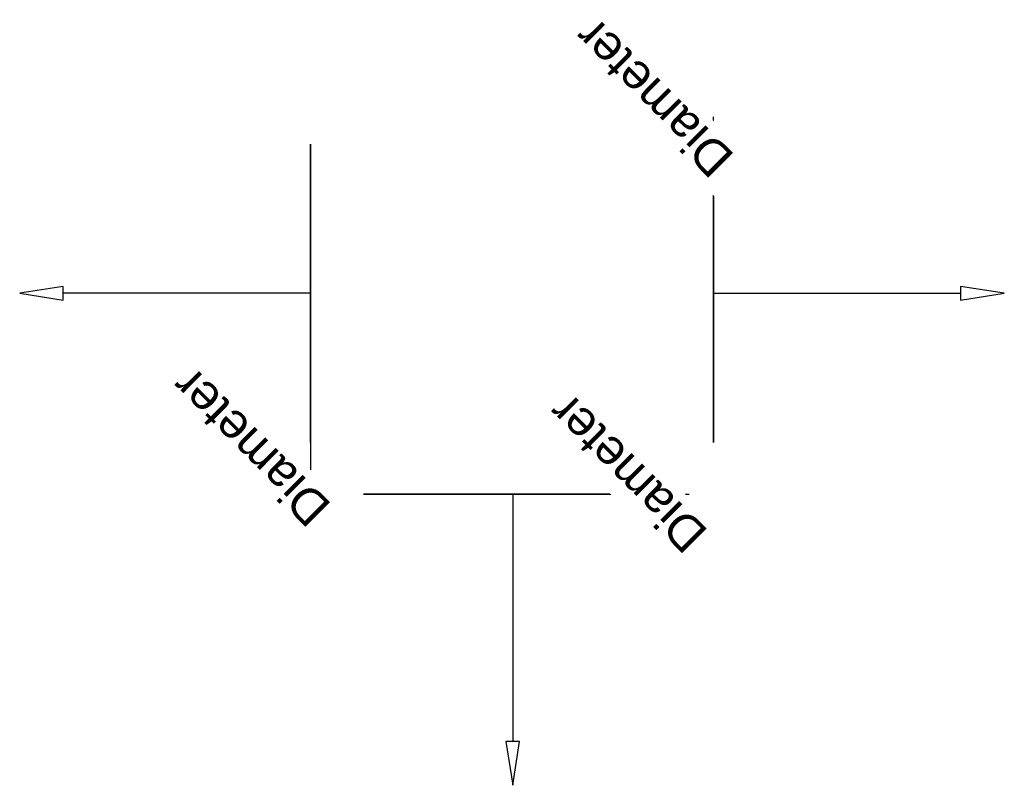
# Model space of a CAD drawing. Header units: millimetres. Extents: x -103 to 309, y -206 to 115.
import ezdxf

# ---------------------------------------------------------------- set-up
doc = ezdxf.new("R2010")
doc.units = ezdxf.units.MM
doc.styles.add('Arial', font='arial.ttf', dxfattribs={"height": 14.6304})

msp = doc.modelspace()

# ---------------------------------------------------------------- linework, layer by layer
at = {"color": 1, "lineweight": 30}
for p, q in [((187.37, 48.02, 75.44), (187.37, 73.9, 49.56)), ((187.37, 48.02, -49.56), (187.37, 73.9, -75.44)), ((187.37, 12.19, 62.5), (187.37, 73.15, 62.5)), ((187.37, 12.19, -62.5), (187.37, 73.15, -62.5)), ((187.37, 60.96, -62.5), (187.37, 60.96, 62.5)), ((18.55, -12.19, 62.5), (18.55, -73.15, 62.5)), ((18.55, -12.19, -62.5), (18.55, -73.15, -62.5)), ((18.55, -48.02, 75.44), (18.55, -73.9, 49.56)), ((18.55, -48.02, -49.56), (18.55, -73.9, -75.44)), ((18.55, -60.96, -62.5), (18.55, -60.96, 62.5)), ((115.44, -84.12, 62.5), (176.4, -84.12, 62.5)), ((115.44, -84.12, -62.5), (176.4, -84.12, -62.5)), ((151.27, -84.12, 75.44), (177.15, -84.12, 49.56)), ((151.27, -84.12, -49.56), (177.15, -84.12, -75.44)), ((164.21, -84.12, -62.5), (164.21, -84.12, 62.5))]:
    msp.add_line(p, q, dxfattribs=at)
at = {"color": 94, "lineweight": 30}
for p, q in [((18.55, 62.5), (18.55, -62.5)), ((18.55, 0, -62.5), (18.55, 0, 62.5))]:
    msp.add_line(p, q, dxfattribs=at)
at = {"color": 5, "lineweight": 30}
for p, q in [((18.55, 0), (-85.08, 0)), ((187.37, 0), (291, 0)), ((103.25, -84.12), (103.25, -187.76))]:
    msp.add_line(p, q, dxfattribs=at)
for points in [[(-103.37, 0, 0), (-85.08, -2.83, -2.83), (-85.08, 2.83, 2.83), (-103.37, 0, 0)], [(309.29, 0, 0), (291, 2.83, 2.83), (291, -2.83, -2.83), (309.29, 0, 0)], [(103.25, -206.04, 0), (106.08, -187.76, -2.83), (100.42, -187.76, 2.83), (103.25, -206.04, 0)]]:
    msp.add_polyline3d(points, dxfattribs=at)
at = {"color": 94, "lineweight": 30, "extrusion": (-1, 0, 0)}
msp.add_circle((0, 0, -18.55), 62.5, dxfattribs=at)
at = {"color": 94, "lineweight": 30, "extrusion": (0, -1, 0)}
msp.add_circle((103.25, 0, 84.12), 62.5, dxfattribs=at)

# ---------------------------------------------------------------- next in the draw order: texts
at = {"color": 5, "lineweight": 30, "char_height": 14.63, "width": 99.2058, "attachment_point": 2, "rotation": 135, "line_spacing_factor": 0.941778, "style": 'Arial', "bg_fill": 3, "box_fill_scale": 1.25, "bg_fill_color": 256, "bg_fill_true_color": 13158600, "bg_fill_transparency": 0}
for insert in [(-11.75, -69.71, 33.75), (146.1, -80.68, 33.75)]:
    msp.add_mtext('Diameter', dxfattribs=dict(at, insert=insert))

# ---------------------------------------------------------------- next in the draw order: linework, layer by layer
at = {"color": 94, "lineweight": 30, "extrusion": (1, 0, 0)}
msp.add_circle((0, 0, 187.37), 62.5, dxfattribs=at)

# ---------------------------------------------------------------- next in the draw order: texts
at = {"color": 5, "lineweight": 30, "insert": (157.07, 76.6, 33.75), "char_height": 14.63, "width": 99.2058, "attachment_point": 2, "rotation": 135, "line_spacing_factor": 0.941778, "style": 'Arial', "bg_fill": 3, "box_fill_scale": 1.25, "bg_fill_color": 256, "bg_fill_true_color": 13158600, "bg_fill_transparency": 0}
msp.add_mtext('Diameter', dxfattribs=at)

doc.saveas('drawing.dxf')
